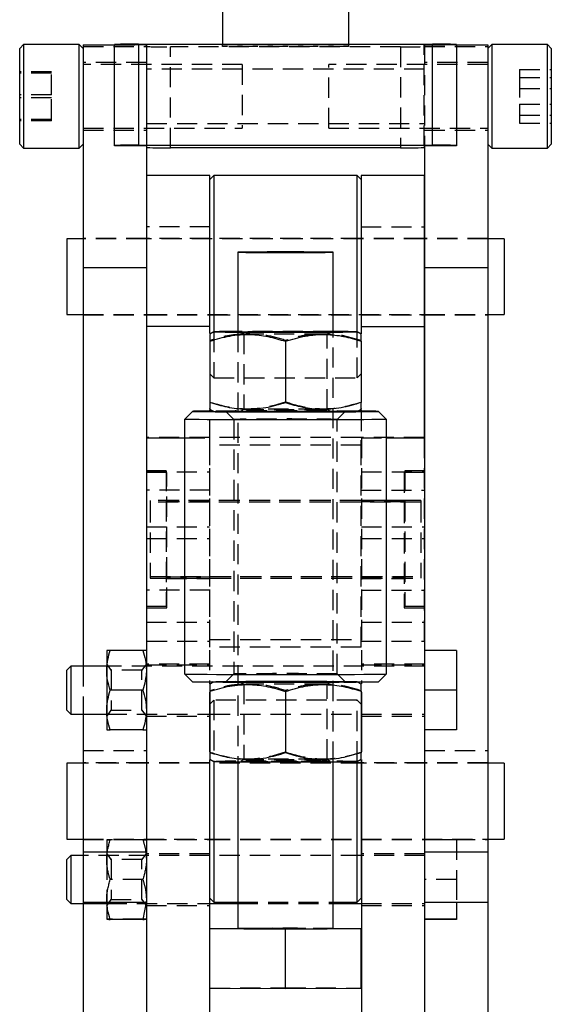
# Model space of a CAD drawing. Extents: x 75 to 757, y 20 to 569.
# Tile 36 of 49: x 424 to 491, y 334 to 458. Entities that reach past the tile are written whole.
import ezdxf

# ---------------------------------------------------------------- set-up
doc = ezdxf.new("R2010")
doc.units = 0
doc.header["$LTSCALE"] = 2
doc.linetypes.add('HIDDEN', pattern=[1.905, 1.27, -0.635])
doc.layers.get('0').update_dxf_attribs({"linetype": 'CONTINUOUS'})
doc.styles.add('SLDTEXTSTYLE0', font='TXT', dxfattribs={"width": 0.75})
doc.dimstyles.new('SLDDIMSTYLE4', dxfattribs={"dimtxt": 7, "dimasz": 6.604, "dimexe": 0, "dimexo": 0.0625, "dimgap": 1.75, "dimtad": 1, "dimdec": 1, "dimrnd": 1e-09, "dimzin": 12, "dimtxsty": 'SLDTEXTSTYLE0', "dimsah": 1, "dimcen": 0.09, "dimazin": 3, "dimtfac": 1, "dimtofl": 0, "dimtmove": 0, "dimatfit": 3, "dimtolj": 1, "dimtzin": 12})

# ---------------------------------------------------------------- blocks, each defined once
blk = doc.blocks.new('_D_10')
at = {"color": 179, "linetype": 'CONTINUOUS'}
for p, q in [((432.13, 351.22), (432.13, 262.56)), ((482.99, 351.22), (482.99, 262.56)), ((432.13, 264.56), (482.99, 264.56))]:
    blk.add_line(p, q, dxfattribs=at)
for points in [[(432.13, 264.56), (438.74, 263.55), (438.74, 265.58)], [(482.99, 264.56), (476.39, 265.58), (476.39, 263.55)]]:
    blk.add_solid(points, dxfattribs=at)
at = {"color": 179, "linetype": 'CONTINUOUS', "insert": (447.44, 273.58, -58.4), "char_height": 7, "attachment_point": 1, "style": 'SLDTEXTSTYLE0'}
blk.add_mtext('50,9', dxfattribs=at)

msp = doc.modelspace()

# ---------------------------------------------------------------- linework, layer by layer
at = {"color": 7, "linetype": 'CONTINUOUS'}
for p, q in [((449.627107, 468.619202), (449.627107, 454.711769)), ((465.497107, 468.620796), (465.497107, 454.711769)), ((424.632105, 454.64835), (424.132108, 454.148356)), ((424.132108, 442.148347), (424.132108, 454.148356)), ((431.632106, 454.64835), (424.632105, 454.64835)), ((424.632105, 454.64835), (424.632105, 441.648353)), ((432.132107, 454.148356), (431.632106, 454.64835)), ((431.632106, 441.648353), (431.632106, 454.64835)), ((432.132107, 454.629351), (436.062106, 454.629351)), ((432.132107, 454.629351), (432.132107, 426.633153)), ((436.062106, 441.964042), (436.062106, 454.662312)), ((439.062107, 454.711769), (439.062107, 442.013491)), ((439.062107, 454.711769), (476.062107, 454.711769)), ((476.062107, 442.013491), (476.062107, 454.711769)), ((479.062108, 454.662312), (479.062108, 441.964042)), ((479.062108, 454.629351), (482.992106, 454.629351)), ((483.492107, 454.64835), (482.992106, 454.148356)), ((482.992106, 454.629351), (482.992106, 426.633153)), ((490.492108, 454.64835), (483.492107, 454.64835)), ((483.492107, 454.64835), (483.492107, 454.380248)), ((483.492107, 454.380248), (483.492107, 441.648353)), ((490.992106, 454.148356), (490.492108, 454.64835)), ((490.492108, 454.380248), (490.492108, 454.64835)), ((490.492108, 441.648353), (490.492108, 454.380248)), ((490.992106, 454.148356), (490.992106, 453.900878)), ((490.992106, 453.900878), (490.992106, 442.148347)), ((424.132108, 442.148347), (424.632105, 441.648353)), ((431.632106, 441.648353), (432.132107, 442.148347)), ((436.062106, 441.93108), (436.062106, 441.964042)), ((440.112108, 441.93108), (436.062106, 441.93108)), ((439.062107, 442.013491), (476.062107, 442.013491)), ((440.072107, 441.93108), (440.072107, 426.633153)), ((440.112108, 441.716794), (440.112108, 441.93108)), ((479.062108, 441.93108), (475.012106, 441.93108)), ((475.012106, 441.93108), (475.012106, 441.716794)), ((475.052106, 441.93108), (475.052106, 426.633153)), ((479.062108, 441.964042), (479.062108, 441.93108)), ((482.992106, 442.148347), (483.492107, 441.648353)), ((490.492108, 441.648353), (490.992106, 442.148347)), ((424.632105, 441.648353), (431.632106, 441.648353)), ((472.012107, 441.667345), (443.112107, 441.667345)), ((483.492107, 441.648353), (490.492108, 441.648353)), ((448.062107, 438.189578), (440.122106, 438.189578)), ((440.122106, 419.20976), (440.122106, 438.189578)), ((448.562107, 438.189578), (448.062107, 437.689577)), ((448.062107, 419.20976), (448.062107, 438.189578)), ((466.562106, 438.189578), (448.562107, 438.189578)), ((448.562107, 438.189578), (448.562107, 418.558795)), ((467.062107, 437.689577), (466.562106, 438.189578)), ((466.562106, 418.558795), (466.562106, 438.189578)), ((475.002107, 438.189578), (467.062107, 438.189578)), ((467.062107, 438.189578), (467.062107, 419.20976)), ((475.002107, 438.189578), (475.002107, 419.20976)), ((432.132107, 430.254583), (430.062107, 430.254583)), ((430.062107, 430.254583), (430.062107, 420.724582)), ((440.122106, 430.254583), (440.072107, 430.254583)), ((475.052106, 430.254583), (475.002107, 430.254583)), ((485.062107, 430.254583), (482.992106, 430.254583)), ((485.062107, 430.254583), (485.062107, 420.724582)), ((451.562107, 428.558428), (451.562107, 418.558572)), ((463.562107, 418.558572), (463.562107, 428.558428)), ((432.132107, 426.633153), (440.072107, 426.633153)), ((432.132107, 426.633153), (432.132107, 376.528684)), ((440.072107, 426.633153), (440.072107, 405.228686)), ((475.052106, 426.633153), (482.992106, 426.633153)), ((475.052106, 426.633153), (475.052106, 405.228686)), ((482.992106, 426.633153), (482.992106, 353.218025)), ((430.062107, 420.724582), (432.132107, 420.724582)), ((440.072107, 420.724582), (440.122106, 420.724582)), ((475.002107, 420.724582), (475.052106, 420.724582)), ((482.992106, 420.724582), (485.062107, 420.724582)), ((448.062107, 419.20976), (440.122106, 419.20976)), ((440.122106, 405.228686), (440.122106, 419.20976)), ((448.062107, 418.325957), (448.062107, 419.20976)), ((448.562494, 418.559019), (448.062107, 418.270137)), ((467.062107, 418.270137), (466.56172, 418.559019)), ((467.062107, 419.20976), (475.002107, 419.20976)), ((467.062107, 419.20976), (467.062107, 418.323223)), ((475.002107, 419.20976), (475.002107, 405.228686)), ((448.062107, 417.392042), (448.062107, 409.666512)), ((457.562107, 417.362679), (457.562107, 409.63715)), ((467.062107, 417.392042), (467.062107, 409.666512)), ((445.862275, 408.559051), (444.862289, 407.559093)), ((448.062107, 408.84715), (448.562494, 408.558268)), ((448.062107, 408.595283), (448.062107, 408.792999)), ((466.56172, 408.558268), (467.062107, 408.84715)), ((467.062107, 408.787098), (467.062107, 408.595283)), ((470.261925, 407.559093), (469.261939, 408.559051)), ((444.862107, 407.558736), (444.862107, 375.559192)), ((470.262107, 375.559192), (470.262107, 407.558736)), ((440.122106, 405.278679), (440.072107, 405.278679)), ((440.072107, 405.228686), (440.072107, 322.728683)), ((440.072107, 405.228686), (444.862107, 405.228686)), ((470.262107, 405.228686), (475.052106, 405.228686)), ((475.052106, 405.278679), (475.002107, 405.278679)), ((475.052106, 405.228686), (475.052106, 322.728683)), ((435.072107, 378.528681), (435.072107, 376.028683)), ((439.625525, 378.528681), (435.518689, 378.528681)), ((479.052107, 378.528681), (475.052106, 378.528681)), ((479.052107, 378.528681), (479.052107, 373.528682)), ((430.552107, 376.528684), (430.052106, 376.028683)), ((435.072107, 376.528684), (430.552107, 376.528684)), ((430.552107, 376.528684), (430.552107, 370.528683)), ((430.052106, 371.028684), (430.052106, 376.028683)), ((435.072107, 376.028683), (435.072107, 371.028684)), ((444.862289, 375.558827), (445.862275, 374.55887)), ((469.261939, 374.55887), (470.261925, 375.558827)), ((448.012107, 374.523014), (448.012107, 374.315072)), ((448.493161, 374.519624), (448.062107, 374.270771)), ((467.062107, 374.270771), (466.631052, 374.519624)), ((467.112106, 374.523014), (467.112106, 374.312334)), ((439.625525, 373.528682), (435.518689, 373.528682)), ((448.012107, 373.289913), (448.012107, 365.769908)), ((448.062107, 373.392675), (448.062107, 365.667146)), ((457.562107, 373.363305), (457.562107, 365.63778)), ((467.062107, 373.392675), (467.062107, 365.667146)), ((467.112106, 373.289913), (467.112106, 365.769908)), ((479.052107, 373.528682), (475.052106, 373.528682)), ((479.052107, 373.528682), (479.052107, 368.528683)), ((430.052106, 371.028684), (430.552107, 370.528683)), ((430.552107, 370.528683), (435.072107, 370.528683)), ((432.132107, 370.528683), (432.132107, 353.218025)), ((435.072107, 371.028684), (435.072107, 368.528683)), ((448.012107, 370.528683), (448.062107, 370.528683)), ((467.062107, 370.528683), (467.112106, 370.528683)), ((439.625525, 368.528683), (435.518689, 368.528683)), ((479.052107, 368.528683), (475.052106, 368.528683)), ((432.132107, 364.343684), (430.062107, 364.343684)), ((430.062107, 364.343684), (430.062107, 357.686036)), ((448.012107, 364.805159), (448.012107, 322.728683)), ((448.062107, 364.343684), (448.012107, 364.343684)), ((448.062107, 364.847783), (448.562494, 364.558902)), ((448.062107, 347.378683), (448.062107, 364.682328)), ((448.562107, 364.559125), (448.562107, 346.878683)), ((451.562107, 364.52343), (451.562107, 343.559649)), ((463.562107, 343.559649), (463.562107, 364.52343)), ((466.56172, 364.558902), (467.062107, 364.847783)), ((466.562106, 346.878683), (466.562106, 364.559125)), ((467.062107, 364.683174), (467.062107, 347.378683)), ((467.112106, 364.343684), (467.062107, 364.343684)), ((467.112106, 364.799254), (467.112106, 322.728683)), ((485.062107, 364.343684), (482.992106, 364.343684)), ((485.062107, 364.343684), (485.062107, 357.686036)), ((430.062107, 357.686036), (430.062107, 354.813684)), ((485.062107, 357.686036), (485.062107, 354.813684)), ((430.062107, 354.813684), (432.132107, 354.813684)), ((448.012107, 354.813684), (448.062107, 354.813684)), ((467.062107, 354.813684), (467.112106, 354.813684)), ((482.992106, 354.813684), (485.062107, 354.813684)), ((430.552107, 352.728682), (430.052106, 352.228683)), ((432.132107, 352.728682), (430.552107, 352.728682)), ((430.552107, 352.728682), (430.552107, 351.232395)), ((432.132107, 353.218025), (440.072107, 353.218025)), ((432.132107, 353.218025), (432.132107, 346.878683)), ((448.062107, 352.728682), (448.012107, 352.728682)), ((467.112106, 352.728682), (467.062107, 352.728682)), ((475.052106, 353.218025), (482.992106, 353.218025)), ((482.992106, 353.218025), (482.992106, 346.878683)), ((430.052106, 350.981776), (430.052106, 352.228683)), ((430.052106, 347.228682), (430.052106, 350.981776)), ((430.552107, 351.232395), (430.552107, 346.728683)), ((430.052106, 347.228682), (430.552107, 346.728683)), ((430.552107, 346.728683), (435.072107, 346.728683)), ((432.132107, 346.878683), (440.072107, 346.878683)), ((435.072107, 346.878683), (435.072107, 344.728684)), ((440.037308, 346.878683), (439.625525, 344.726555)), ((448.012107, 346.728683), (451.562107, 346.728683)), ((448.062107, 347.378683), (448.562107, 346.878683)), ((448.562107, 346.878683), (451.562107, 346.878683)), ((463.562107, 346.878683), (466.562106, 346.878683)), ((463.562107, 346.728683), (467.112106, 346.728683)), ((466.562106, 346.878683), (467.062107, 347.378683)), ((475.052106, 346.878683), (482.992106, 346.878683)), ((479.052107, 346.878683), (479.052107, 344.732814)), ((439.625525, 344.726555), (435.518689, 344.726555)), ((479.052107, 344.732814), (475.052106, 344.732814)), ((479.052107, 344.72456), (475.052106, 344.72456)), ((479.052107, 344.732814), (479.052107, 344.72456)), ((448.062107, 343.589017), (451.562107, 343.599838)), ((448.062107, 343.530283), (448.062107, 343.589017)), ((448.062107, 336.03039), (448.062107, 343.530283)), ((457.562107, 343.500916), (448.062107, 343.530283)), ((467.062107, 343.530283), (457.562107, 343.500916)), ((457.562107, 336.001023), (457.562107, 343.500916)), ((463.562107, 343.599838), (467.062107, 343.589017)), ((467.062107, 343.589017), (467.062107, 343.530283)), ((467.062107, 336.03039), (467.062107, 343.530283)), ((457.562107, 336.001023), (448.062107, 336.03039)), ((467.062107, 336.03039), (457.562107, 336.001023))]:
    msp.add_line(p, q, dxfattribs=at)
at = {"color": 7, "linetype": 'HIDDEN'}
for p, q in [((432.132107, 454.418231), (440.072107, 454.418231)), ((440.112108, 454.629351), (436.062106, 454.629351)), ((436.062106, 454.629351), (440.072107, 454.629351)), ((440.072107, 454.629351), (440.072107, 441.93108)), ((440.112108, 441.93108), (440.112108, 454.629351)), ((443.112107, 441.667345), (443.112107, 454.365615)), ((472.012107, 454.365615), (443.112107, 454.365615)), ((449.627107, 454.711769), (449.627107, 454.669494)), ((449.627107, 454.669494), (465.497107, 454.669494)), ((449.627107, 454.407905), (449.627107, 454.669494)), ((465.497107, 454.407905), (449.627107, 454.407905)), ((465.497107, 454.711769), (465.497107, 454.669494)), ((465.497107, 454.669494), (465.497107, 454.407905)), ((472.012107, 454.365615), (472.012107, 441.667345)), ((479.062108, 454.629351), (475.012106, 454.629351)), ((475.012106, 441.93108), (475.012106, 454.629351)), ((475.052106, 454.629351), (479.062108, 454.629351)), ((475.052106, 454.629351), (475.052106, 441.93108)), ((475.052106, 454.418231), (482.992106, 454.418231)), ((440.072107, 452.398349), (432.132107, 452.398349)), ((452.132107, 452.148352), (432.132107, 452.148352)), ((452.132107, 452.148352), (452.132107, 444.15452)), ((462.992107, 444.148351), (462.992107, 452.148352)), ((482.992106, 452.148352), (462.992107, 452.148352)), ((482.992106, 452.398349), (475.052106, 452.398349)), ((428.132107, 451.239903), (424.132108, 451.239903)), ((428.132107, 451.047544), (424.132108, 451.047544)), ((428.132107, 448.340703), (428.132107, 451.239903)), ((475.012106, 451.548357), (440.112108, 451.548357)), ((486.992107, 451.51693), (486.992107, 450.532306)), ((486.992107, 451.51693), (490.992106, 451.51693)), ((486.992107, 450.532306), (486.992107, 447.163727)), ((486.992107, 450.532306), (490.992106, 450.532306)), ((428.132107, 448.340703), (424.132108, 448.340703)), ((428.132107, 447.956), (424.132108, 447.956)), ((428.132107, 445.249152), (428.132107, 448.340703)), ((486.992107, 449.132968), (490.992106, 449.132968)), ((486.992107, 447.163727), (486.992107, 444.779773)), ((486.992107, 447.163727), (490.992106, 447.163727)), ((486.992107, 445.764397), (490.992106, 445.764397)), ((428.132107, 445.249152), (424.132108, 445.249152)), ((428.132107, 445.0568), (424.132108, 445.0568)), ((428.132107, 445.0568), (428.132107, 445.249152)), ((440.112108, 444.748346), (475.012106, 444.748346)), ((486.992107, 444.779773), (490.992106, 444.779773)), ((432.132107, 444.148351), (452.132107, 444.148351)), ((432.132107, 443.898347), (440.072107, 443.898347)), ((452.132107, 444.15452), (452.132107, 444.148351)), ((462.992107, 444.148351), (482.992106, 444.148351)), ((475.052106, 443.898347), (482.992106, 443.898347)), ((448.062107, 431.769397), (440.122106, 431.769397)), ((467.062107, 431.769397), (475.002107, 431.769397)), ((440.072107, 430.289578), (432.132107, 430.289578)), ((440.072107, 430.254583), (432.132107, 430.254583)), ((448.062107, 430.289578), (440.122106, 430.289578)), ((475.002107, 430.254583), (440.122106, 430.254583)), ((467.062107, 430.289578), (448.062107, 430.289578)), ((475.002107, 430.289578), (467.062107, 430.289578)), ((482.992106, 430.289578), (475.052106, 430.289578)), ((482.992106, 430.254583), (475.052106, 430.254583)), ((432.132107, 420.724582), (440.072107, 420.724582)), ((440.122106, 420.724582), (475.002107, 420.724582)), ((475.052106, 420.724582), (482.992106, 420.724582)), ((432.132107, 420.689579), (440.072107, 420.689579)), ((440.122106, 420.689579), (448.062107, 420.689579)), ((448.062107, 420.689579), (467.062107, 420.689579)), ((467.062107, 420.689579), (475.002107, 420.689579)), ((475.052106, 420.689579), (482.992106, 420.689579)), ((448.562107, 418.558795), (448.562107, 412.78958)), ((451.562107, 418.558572), (451.562107, 364.52343)), ((451.930842, 418.558341), (452.31226, 418.291282)), ((452.312107, 418.291498), (452.312107, 408.825796)), ((462.811954, 418.291282), (463.193372, 418.558341)), ((462.812107, 408.825796), (462.812107, 418.291498)), ((463.562107, 364.52343), (463.562107, 418.558572)), ((466.562106, 412.78958), (466.562106, 418.558795)), ((457.562107, 417.480145), (457.562107, 417.362679)), ((448.062107, 413.289581), (448.562107, 412.78958)), ((466.562106, 412.78958), (467.062107, 413.289581)), ((448.562107, 412.78958), (466.562106, 412.78958)), ((448.062107, 404.956963), (448.062107, 408.595283)), ((450.062215, 408.558507), (451.0622, 407.558549)), ((452.31226, 408.826012), (451.930842, 408.558946)), ((452.313161, 408.826355), (452.312107, 408.825796)), ((463.193372, 408.558946), (462.811954, 408.826012)), ((464.062014, 407.558549), (465.061999, 408.558507)), ((467.062107, 408.595283), (467.062107, 404.956963)), ((451.062107, 407.558736), (451.062107, 375.559192)), ((464.062107, 375.559192), (464.062107, 407.558736)), ((448.012107, 405.278679), (440.122106, 405.278679)), ((440.122106, 386.093531), (440.122106, 405.228686)), ((444.862107, 405.228686), (448.012107, 405.228686)), ((448.012107, 405.278679), (448.012107, 405.228686)), ((448.012107, 405.228686), (448.012107, 374.523014)), ((467.062107, 405.278947), (448.062107, 405.278947)), ((467.062107, 405.278769), (448.062107, 405.278769)), ((448.062107, 404.326778), (448.062107, 404.956963)), ((467.062107, 404.326778), (467.062107, 404.956963)), ((467.112106, 405.278679), (467.112106, 405.228686)), ((475.002107, 405.278679), (467.112106, 405.278679)), ((467.112106, 405.228686), (467.112106, 374.523014)), ((467.112106, 405.228686), (470.262107, 405.228686)), ((475.002107, 405.228686), (475.002107, 386.093531)), ((467.062107, 404.326778), (448.062107, 404.326778)), ((448.062107, 378.927142), (448.062107, 404.326778)), ((467.062107, 378.927142), (467.062107, 404.326778)), ((442.572107, 401.078683), (440.072107, 401.078683)), ((440.072107, 400.977049), (448.012107, 400.977049)), ((442.572107, 401.078683), (442.572107, 384.078682)), ((467.112106, 400.977049), (475.052106, 400.977049)), ((472.552107, 401.078683), (472.552107, 384.078682)), ((475.052106, 401.078683), (472.552107, 401.078683)), ((442.622107, 400.873345), (440.122106, 400.873345)), ((442.622107, 383.873347), (442.622107, 400.873345)), ((472.502107, 400.873345), (472.502107, 383.873347)), ((475.002107, 400.873345), (472.502107, 400.873345)), ((448.062107, 398.653161), (440.122106, 398.653161)), ((467.062107, 398.653161), (475.002107, 398.653161)), ((440.562106, 397.343684), (440.562106, 397.138346)), ((474.562108, 397.343684), (440.562106, 397.343684)), ((448.012107, 397.37868), (442.572107, 397.37868)), ((467.062107, 397.343684), (448.062107, 397.343684)), ((472.552107, 397.37868), (467.112106, 397.37868)), ((474.562108, 397.343684), (474.562108, 397.138346)), ((440.562106, 397.138346), (440.562106, 387.780015)), ((474.562108, 397.138346), (440.562106, 397.138346)), ((448.062107, 397.173349), (442.622107, 397.173349)), ((467.062107, 397.138346), (448.062107, 397.138346)), ((472.502107, 397.173349), (467.062107, 397.173349)), ((474.562108, 397.138346), (474.562108, 387.780015)), ((440.072107, 394.045692), (448.012107, 394.045692)), ((467.112106, 394.045692), (475.052106, 394.045692)), ((440.072107, 392.57868), (448.012107, 392.57868)), ((467.112106, 392.57868), (475.052106, 392.57868)), ((440.562106, 387.813684), (474.562108, 387.813684)), ((440.562106, 387.780015), (440.562106, 387.608346)), ((440.562106, 387.608346), (474.562108, 387.608346)), ((442.572107, 387.778681), (448.012107, 387.778681)), ((442.622107, 387.573343), (448.062107, 387.573343)), ((448.062107, 387.813684), (467.062107, 387.813684)), ((448.062107, 387.608346), (467.062107, 387.608346)), ((467.062107, 387.573343), (472.502107, 387.573343)), ((467.112106, 387.778681), (472.552107, 387.778681)), ((474.562108, 387.780015), (474.562108, 387.608346)), ((448.062107, 386.093531), (440.122106, 386.093531)), ((440.122106, 379.673347), (440.122106, 386.093531)), ((467.062107, 386.093531), (475.002107, 386.093531)), ((475.002107, 386.093531), (475.002107, 379.673347)), ((440.072107, 384.078682), (442.572107, 384.078682)), ((440.122106, 383.873347), (442.622107, 383.873347)), ((472.502107, 383.873347), (475.002107, 383.873347)), ((472.552107, 384.078682), (475.052106, 384.078682)), ((440.072107, 382.077415), (448.012107, 382.077415)), ((467.112106, 382.077415), (475.052106, 382.077415)), ((448.062107, 379.879132), (467.062107, 379.879132)), ((440.122106, 379.673347), (448.062107, 379.673347)), ((467.062107, 378.927142), (448.062107, 378.927142)), ((467.062107, 379.673347), (475.002107, 379.673347)), ((432.132107, 376.528684), (432.132107, 370.528683)), ((435.629267, 376.028683), (435.072107, 376.82439)), ((475.052106, 376.528684), (435.072107, 376.528684)), ((440.072107, 376.82439), (439.514945, 376.028683)), ((448.012107, 376.778681), (440.072107, 376.778681)), ((440.072107, 376.698684), (448.012107, 376.698684)), ((475.052106, 376.778681), (467.112106, 376.778681)), ((467.112106, 376.698684), (475.052106, 376.698684)), ((435.629267, 376.028683), (435.629267, 371.028684)), ((439.514945, 376.028683), (435.629267, 376.028683)), ((439.514945, 371.028684), (439.514945, 376.028683)), ((451.0622, 375.559379), (450.062215, 374.559421)), ((465.061999, 374.559421), (464.062014, 375.559379)), ((448.562494, 374.559652), (448.493161, 374.519624)), ((451.930842, 374.558974), (452.31226, 374.291916)), ((452.312107, 374.292128), (452.312107, 364.826426)), ((462.811954, 374.291916), (463.193372, 374.558974)), ((462.812107, 364.826426), (462.812107, 374.292128)), ((466.631052, 374.519624), (466.56172, 374.559652)), ((457.562107, 373.480775), (457.562107, 373.363305)), ((448.562107, 372.278683), (448.062107, 371.778682)), ((448.562107, 372.278683), (448.562107, 364.559125)), ((466.562106, 372.278683), (448.562107, 372.278683)), ((466.562106, 364.559125), (466.562106, 372.278683)), ((467.062107, 371.778682), (466.562106, 372.278683)), ((435.072107, 370.232974), (435.629267, 371.028684)), ((435.072107, 370.528683), (448.012107, 370.528683)), ((435.629267, 371.028684), (439.514945, 371.028684)), ((439.514945, 371.028684), (440.072107, 370.232974)), ((440.072107, 370.278683), (448.012107, 370.278683)), ((448.062107, 370.528683), (467.062107, 370.528683)), ((467.112106, 370.528683), (475.052106, 370.528683)), ((467.112106, 370.278683), (475.052106, 370.278683)), ((432.132107, 365.939342), (440.072107, 365.939342)), ((475.052106, 365.939342), (482.992106, 365.939342)), ((440.072107, 364.378684), (432.132107, 364.378684)), ((448.012107, 364.343684), (432.132107, 364.343684)), ((448.012107, 364.378684), (440.072107, 364.378684)), ((467.062107, 364.378684), (448.062107, 364.378684)), ((467.062107, 364.343684), (448.062107, 364.343684)), ((452.31226, 364.826639), (451.930842, 364.55958)), ((452.313161, 364.826989), (452.312107, 364.826426)), ((463.193372, 364.55958), (462.811954, 364.826639)), ((475.052106, 364.378684), (467.112106, 364.378684)), ((482.992106, 364.343684), (467.112106, 364.343684)), ((482.992106, 364.378684), (475.052106, 364.378684)), ((432.132107, 354.813684), (448.012107, 354.813684)), ((432.132107, 354.778681), (440.072107, 354.778681)), ((435.072107, 354.72868), (435.072107, 352.22549)), ((439.625525, 354.730808), (435.518689, 354.730808)), ((439.625525, 354.726553), (435.518689, 354.726553)), ((440.072107, 354.778681), (448.012107, 354.778681)), ((448.062107, 354.813684), (467.062107, 354.813684)), ((448.062107, 354.778681), (467.062107, 354.778681)), ((467.112106, 354.813684), (482.992106, 354.813684)), ((467.112106, 354.778681), (475.052106, 354.778681)), ((475.052106, 354.778681), (482.992106, 354.778681)), ((479.052107, 354.732804), (475.052106, 354.732804)), ((479.052107, 354.724553), (475.052106, 354.724553)), ((479.052107, 354.732804), (479.052107, 349.736935)), ((448.012107, 352.728682), (432.132107, 352.728682)), ((435.629267, 352.228683), (435.072107, 353.02439)), ((440.072107, 353.02439), (439.514945, 352.228683)), ((448.012107, 352.978682), (440.072107, 352.978682)), ((467.062107, 352.728682), (448.062107, 352.728682)), ((475.052106, 352.978682), (467.112106, 352.978682)), ((475.052106, 352.728682), (467.112106, 352.728682)), ((435.072107, 352.22549), (435.072107, 347.225491)), ((435.629267, 352.228683), (435.629267, 347.228682)), ((439.514945, 352.228683), (435.629267, 352.228683)), ((439.514945, 347.228684), (439.514945, 352.228683)), ((439.625525, 349.732939), (435.518689, 349.732939)), ((439.625525, 349.724427), (435.518689, 349.724427)), ((479.052107, 349.736935), (475.052106, 349.736935)), ((479.052107, 349.72043), (475.052106, 349.72043)), ((479.052107, 349.736935), (479.052107, 346.878683)), ((435.072107, 346.432975), (435.629267, 347.228682)), ((435.105457, 346.878683), (435.072107, 347.225491)), ((435.072107, 347.225491), (435.072107, 346.878683)), ((435.072107, 346.728683), (448.012107, 346.728683)), ((435.629267, 347.228682), (439.514945, 347.228682)), ((439.514945, 347.228682), (440.072107, 346.432975)), ((440.072107, 346.478682), (448.012107, 346.478682)), ((451.562107, 346.878683), (463.562107, 346.878683)), ((451.562107, 346.728683), (463.562107, 346.728683)), ((467.112106, 346.728683), (475.052106, 346.728683)), ((467.112106, 346.478682), (475.052106, 346.478682)), ((439.625525, 344.730811), (435.518689, 344.730811)), ((451.562107, 343.599838), (457.562107, 343.618384)), ((457.562107, 343.618384), (463.562107, 343.599838)), ((457.562107, 343.500916), (457.562107, 343.618384)), ((448.062107, 336.089124), (457.562107, 336.118492)), ((457.562107, 336.118492), (467.062107, 336.089124))]:
    msp.add_line(p, q, dxfattribs=at)
at = {"color": 7, "linetype": 'CONTINUOUS', "flags": 128}
for points in [[(463.562107, 428.558428), (463.446818, 428.564702), (463.105384, 428.570729), (462.550924, 428.57628), (461.804747, 428.581145), (460.895528, 428.585146), (459.858207, 428.588111), (458.732649, 428.589937), (457.562107, 428.590555), (456.391565, 428.589937), (455.266006, 428.588111), (454.228685, 428.585146), (453.319466, 428.581145), (452.573289, 428.57628), (452.01883, 428.570729), (451.677395, 428.564702), (451.562107, 428.558428), (451.677395, 428.552162), (452.01883, 428.546135), (452.573289, 428.540584), (453.319466, 428.535719), (454.228685, 428.531718), (455.266006, 428.528752), (456.391565, 428.52692), (457.562107, 428.526309), (458.732649, 428.52692), (459.858207, 428.528752), (460.895528, 428.531718), (461.804747, 428.535719), (462.550924, 428.540584), (463.105384, 428.546135), (463.446818, 428.552162), (463.562107, 428.558428)], [(451.562107, 418.594491), (450.82551, 418.590527), (449.955396, 418.584328), (449.282292, 418.577466), (448.82363, 418.570105), (448.591291, 418.562454), (448.591291, 418.554697), (448.82363, 418.547046), (449.282292, 418.539685), (449.955396, 418.532823), (450.82551, 418.526624), (451.870098, 418.521244), (453.062107, 418.516841), (454.370663, 418.513518), (455.761876, 418.511357), (457.199713, 418.510426), (458.646937, 418.510739), (460.066064, 418.512289), (461.42034, 418.515038), (462.67469, 418.51892), (463.796626, 418.523822), (464.757092, 418.529626), (465.531212, 418.536183), (466.098935, 418.543313), (466.445559, 418.550846), (466.562106, 418.558572), (466.562106, 418.558572)], [(448.493161, 408.5983), (447.71944, 408.592586), (446.919413, 408.58474), (446.336039, 408.576366), (445.981196, 408.567634), (445.862107, 408.558715), (445.981196, 408.549805), (446.336039, 408.541072), (446.919413, 408.532698), (447.71944, 408.524853), (448.719837, 408.517693), (449.900236, 408.511374), (451.236609, 408.506017), (452.701751, 408.501733), (454.265836, 408.498612), (455.897023, 408.496712), (457.562107, 408.496071), (459.22719, 408.496712), (460.858378, 408.498612), (462.422462, 408.501733), (463.887605, 408.506017), (465.223978, 408.511374), (466.404377, 408.517693), (467.404774, 408.524853), (468.204801, 408.532698), (468.788175, 408.541072), (469.143017, 408.549805), (469.262107, 408.558715), (469.262107, 408.558715)], [(448.562494, 408.558268), (448.591291, 408.554841), (448.82363, 408.547189), (449.282292, 408.539828), (449.955396, 408.532966), (450.82551, 408.52676), (451.870098, 408.521388), (453.062107, 408.516985), (454.370663, 408.513662), (455.761876, 408.511501), (457.199713, 408.51057), (458.646937, 408.510883), (460.066064, 408.512432), (461.42034, 408.515182), (462.67469, 408.519063), (463.796626, 408.523966), (464.757092, 408.52977), (465.531212, 408.536326), (466.098935, 408.543457), (466.445559, 408.550989), (466.562106, 408.558715)], [(470.262107, 407.558736), (470.143818, 407.549475), (469.791156, 407.540385), (469.21069, 407.531638), (468.413233, 407.523398), (467.41364, 407.51582), (466.230531, 407.509033), (464.885947, 407.503177), (463.404933, 407.498356), (461.815078, 407.494661), (460.145998, 407.492157), (458.428786, 407.490891), (456.695428, 407.490891), (454.978215, 407.492157), (453.309136, 407.494661), (451.719281, 407.498356), (450.238267, 407.503177), (448.893682, 407.509033), (447.710574, 407.51582), (446.710981, 407.523398), (445.913524, 407.531638), (445.333057, 407.540385), (444.980395, 407.549475), (444.862107, 407.558736), (444.862289, 407.559093)], [(444.862107, 375.559192), (444.980395, 375.549931), (445.333057, 375.540845), (445.913524, 375.532098), (446.710981, 375.523858), (447.710574, 375.516277), (448.893682, 375.509493), (450.238267, 375.503637), (451.719281, 375.498817), (453.309136, 375.495117), (454.978215, 375.492614), (456.695428, 375.491351), (458.428786, 375.491351), (460.145998, 375.492614), (461.815078, 375.495117), (463.404933, 375.498817), (464.885947, 375.503637), (466.230531, 375.509493), (467.41364, 375.516277), (468.413233, 375.523858), (469.21069, 375.532098), (469.791156, 375.540845), (470.143818, 375.549931), (470.262107, 375.559192)], [(469.262107, 374.559205), (469.143017, 374.550291), (468.788175, 374.541555), (468.204801, 374.53318), (467.404774, 374.525339), (466.404377, 374.518182), (465.223978, 374.511861), (463.887605, 374.506504), (462.422462, 374.502223), (460.858378, 374.499098), (459.22719, 374.497198), (457.562107, 374.496561), (455.897023, 374.497198), (454.265836, 374.499098), (452.701751, 374.502223), (451.236609, 374.506504), (449.900236, 374.511861), (448.719837, 374.518182), (447.71944, 374.525339), (446.919413, 374.53318), (446.336039, 374.541555), (445.981196, 374.550291), (445.862275, 374.55887)], [(448.562494, 364.558902), (448.591291, 364.555471), (448.82363, 364.547815), (449.282292, 364.540462), (449.955396, 364.533592), (450.82551, 364.527393), (451.870098, 364.522022), (453.062107, 364.517618), (454.370663, 364.514292), (455.761876, 364.512135), (457.199713, 364.5112), (458.646937, 364.511513), (460.066064, 364.513062), (461.42034, 364.515812), (462.67469, 364.51969), (463.796626, 364.524596), (464.757092, 364.5304), (465.531212, 364.536956), (466.098935, 364.54409), (466.445559, 364.551619), (466.562106, 364.559349)]]:
    msp.add_lwpolyline(points, dxfattribs=at)
at = {"color": 7, "linetype": 'HIDDEN', "flags": 128}
for points in [[(463.562107, 418.594491), (462.67469, 418.598231), (461.42034, 418.602113), (460.066064, 418.604862), (458.646937, 418.606412), (457.199713, 418.606725), (455.761876, 418.605786), (454.370663, 418.603633), (453.062107, 418.60031), (451.870098, 418.595899), (451.562107, 418.594491)], [(451.930678, 418.558572), (452.045953, 418.564644), (452.387061, 418.570463), (452.940035, 418.575798), (453.682238, 418.580432), (454.583283, 418.584165), (455.606282, 418.586847), (456.709352, 418.588382), (457.847334, 418.588687), (458.973639, 418.587763), (460.042155, 418.585647), (461.009138, 418.582421), (461.834999, 418.578212), (462.485928, 418.573205), (462.935275, 418.567602), (463.164643, 418.561627), (463.164643, 418.555524), (462.935275, 418.549549), (462.485928, 418.543939), (461.834999, 418.538932), (461.009138, 418.53473), (460.042155, 418.531504), (458.973639, 418.529388), (457.847334, 418.528464), (456.709352, 418.528769), (455.606282, 418.530297), (454.583283, 418.532986), (453.682238, 418.536719), (452.940035, 418.541353), (452.387061, 418.546681), (452.045953, 418.552507), (451.930678, 418.558572)], [(452.31226, 418.291282), (452.312107, 418.291498), (452.426832, 418.297347), (452.765993, 418.302935), (453.314767, 418.308024), (454.049171, 418.31239), (454.937107, 418.315839), (455.939768, 418.318231), (457.013332, 418.319453), (458.110881, 418.319453), (459.184446, 418.318231), (460.187107, 418.315839), (461.075043, 418.31239), (461.809446, 418.308024), (462.358221, 418.302935), (462.697382, 418.297347), (462.812107, 418.291498)], [(466.631052, 408.5983), (466.404377, 408.599738), (465.223978, 408.606064), (463.887605, 408.611421), (462.422462, 408.615705), (460.858378, 408.618827), (459.22719, 408.620727), (457.562107, 408.62136), (455.897023, 408.620727), (454.265836, 408.618827), (452.701751, 408.615705), (451.236609, 408.611421), (449.900236, 408.606064), (448.719837, 408.599738), (448.493161, 408.5983)], [(466.562106, 408.558715), (466.445559, 408.566449), (466.098935, 408.573974), (465.531212, 408.581112), (464.757092, 408.587668), (463.796626, 408.593472), (462.67469, 408.598375), (461.42034, 408.602257), (460.066064, 408.605006), (458.646937, 408.606556), (457.199713, 408.606869), (455.761876, 408.60593), (454.370663, 408.603777), (453.062107, 408.600454), (451.870098, 408.596043), (450.82551, 408.590671), (449.955396, 408.584472), (449.282292, 408.57761), (448.82363, 408.570249), (448.591291, 408.562597), (448.562494, 408.558268)], [(465.062107, 408.558715), (464.941579, 408.551548), (464.583868, 408.544611), (464.000473, 408.538122), (463.210143, 408.532296), (462.23828, 408.527319), (461.116122, 408.523355), (459.879734, 408.520524), (458.568856, 408.518922), (457.225621, 408.518602), (455.8932, 408.51957), (454.614419, 408.52179), (453.430379, 408.525203), (452.379137, 408.529695), (451.494479, 408.535112), (450.804841, 408.541296), (450.332385, 408.548031), (450.0923, 408.555117), (450.0923, 408.562322), (450.332385, 408.5694), (450.804841, 408.576142), (451.494479, 408.582319), (452.379137, 408.587743), (453.430379, 408.592236), (454.614419, 408.595641), (455.8932, 408.597868), (457.225621, 408.598837), (458.568856, 408.598509), (459.879734, 408.596907), (461.116122, 408.594083), (462.23828, 408.590112), (463.210143, 408.585143), (464.000473, 408.579316), (464.583868, 408.572827), (464.941579, 408.56589), (465.062107, 408.558715)], [(451.930678, 408.558715), (452.045953, 408.564788), (452.387061, 408.570607), (452.940035, 408.575941), (453.682238, 408.580575), (454.583283, 408.584308), (455.606282, 408.58699), (456.709352, 408.588525), (457.847334, 408.588831), (458.973639, 408.587907), (460.042155, 408.585791), (461.009138, 408.582565), (461.834999, 408.578355), (462.485928, 408.573348), (462.935275, 408.567746), (463.164643, 408.56177), (463.164643, 408.555668), (462.935275, 408.549693), (462.485928, 408.544082), (461.834999, 408.539076), (461.009138, 408.534874), (460.042155, 408.531647), (458.973639, 408.529532), (457.847334, 408.528608), (456.709352, 408.528913), (455.606282, 408.53044), (454.583283, 408.53313), (453.682238, 408.536863), (452.940035, 408.54149), (452.387061, 408.546824), (452.045953, 408.552651), (451.930678, 408.558715)], [(461.736549, 408.842843), (461.075043, 408.84668), (460.187107, 408.850137), (459.184446, 408.852529), (458.110881, 408.853751), (457.013332, 408.853751), (455.939768, 408.852529), (454.937107, 408.850137), (454.049171, 408.84668), (453.314767, 408.842314), (452.76848, 408.837255)], [(462.130519, 408.811946), (462.358221, 408.81436), (462.697382, 408.819948), (462.812107, 408.825796), (462.697382, 408.831638), (462.402664, 408.836674)], [(445.862275, 374.55887), (445.862107, 374.559205), (445.981196, 374.56812), (446.336039, 374.576856), (446.919413, 374.58523), (447.71944, 374.593076), (448.719837, 374.600228), (449.900236, 374.60655), (451.236609, 374.611907), (452.701751, 374.616191), (454.265836, 374.619313), (455.897023, 374.621213), (457.562107, 374.62185), (459.22719, 374.621213), (460.858378, 374.619313), (462.422462, 374.616191), (463.887605, 374.611907), (465.223978, 374.60655), (466.404377, 374.600228), (467.404774, 374.593076), (468.204801, 374.58523), (468.788175, 374.576856), (469.143017, 374.56812), (469.262107, 374.559205)], [(466.562106, 374.559205), (466.445559, 374.566935), (466.098935, 374.574464), (465.531212, 374.581598), (464.757092, 374.588155), (463.796626, 374.593959), (462.67469, 374.598865), (461.42034, 374.602743), (460.066064, 374.605492), (458.646937, 374.607042), (457.199713, 374.607355), (455.761876, 374.60642), (454.370663, 374.604263), (453.062107, 374.60094), (451.870098, 374.596533), (450.82551, 374.591161), (449.955396, 374.584962), (449.282292, 374.578093), (448.82363, 374.570739), (448.591291, 374.563083), (448.591291, 374.555327), (448.82363, 374.547672), (449.282292, 374.540318), (449.955396, 374.533449), (450.82551, 374.52725), (451.870098, 374.521878), (453.062107, 374.517475), (454.370663, 374.514148), (455.761876, 374.511991), (457.199713, 374.511056), (458.646937, 374.511369), (460.066064, 374.512919), (461.42034, 374.515668), (462.67469, 374.519546), (463.796626, 374.524452), (464.757092, 374.530256), (465.531212, 374.536813), (466.098935, 374.543947), (466.445559, 374.551475), (466.562106, 374.559205)], [(465.062107, 374.559205), (464.941579, 374.566377), (464.583868, 374.573317), (464.000473, 374.579802), (463.210143, 374.585625), (462.23828, 374.590602), (461.116122, 374.59457), (459.879734, 374.597397), (458.568856, 374.598999), (457.225621, 374.599323), (455.8932, 374.598354), (454.614419, 374.59613), (453.430379, 374.592718), (452.379137, 374.588229), (451.494479, 374.582809), (450.804841, 374.576629), (450.332385, 374.569889), (450.0923, 374.562804), (450.0923, 374.555607), (450.332385, 374.548521), (450.804841, 374.541782), (451.494479, 374.535602), (452.379137, 374.530182), (453.430379, 374.525693), (454.614419, 374.52228), (455.8932, 374.520056), (457.225621, 374.519088), (458.568856, 374.519412), (459.879734, 374.521014), (461.116122, 374.523845), (462.23828, 374.527809), (463.210143, 374.532786), (464.000473, 374.538608), (464.583868, 374.545094), (464.941579, 374.552034), (465.062107, 374.559205)], [(451.930678, 374.559205), (452.045953, 374.565274), (452.387061, 374.571096), (452.940035, 374.576431), (453.682238, 374.581058), (454.583283, 374.584794), (455.606282, 374.58748), (456.709352, 374.589011), (457.847334, 374.589321), (458.973639, 374.588397), (460.042155, 374.586277), (461.009138, 374.583051), (461.834999, 374.578845), (462.485928, 374.573838), (462.935275, 374.568232), (463.164643, 374.562256), (463.164643, 374.556154), (462.935275, 374.550179), (462.485928, 374.544572), (461.834999, 374.539566), (461.009138, 374.535363), (460.042155, 374.532134), (458.973639, 374.530018), (457.847334, 374.529094), (456.709352, 374.529399), (455.606282, 374.53093), (454.583283, 374.533616), (453.682238, 374.537353), (452.940035, 374.54198), (452.387061, 374.547314), (452.045953, 374.553137), (451.930678, 374.559205)], [(452.31226, 374.291916), (452.312107, 374.292128), (452.426832, 374.297973), (452.765993, 374.303565), (453.314767, 374.308653), (454.049171, 374.31302), (454.937107, 374.316473), (455.939768, 374.318864), (457.013332, 374.320086), (458.110881, 374.320086), (459.184446, 374.318864), (460.187107, 374.316473), (461.075043, 374.31302), (461.809446, 374.308653), (462.358221, 374.303565), (462.697382, 374.297973), (462.812107, 374.292128)], [(466.562106, 364.559349), (466.445559, 364.567079), (466.098935, 364.574608), (465.531212, 364.581742), (464.757092, 364.588298), (463.796626, 364.594102), (462.67469, 364.599008), (461.42034, 364.602886), (460.066064, 364.605636), (458.646937, 364.607185), (457.199713, 364.607498), (455.761876, 364.606563), (454.370663, 364.604406), (453.062107, 364.60108), (451.870098, 364.596676), (450.82551, 364.591305), (449.955396, 364.585106), (449.282292, 364.578236), (448.82363, 364.570882), (448.591291, 364.563227), (448.562494, 364.558902)], [(451.930678, 364.559349), (452.045953, 364.565417), (452.387061, 364.57124), (452.940035, 364.576575), (453.682238, 364.581202), (454.583283, 364.584938), (455.606282, 364.587624), (456.709352, 364.589155), (457.847334, 364.589464), (458.973639, 364.58854), (460.042155, 364.586421), (461.009138, 364.583191), (461.834999, 364.578989), (462.485928, 364.573982), (462.935275, 364.568375), (463.164643, 364.5624), (463.164643, 364.556298), (462.935275, 364.550323), (462.485928, 364.544716), (461.834999, 364.539709), (461.009138, 364.535507), (460.042155, 364.532277), (458.973639, 364.530158), (457.847334, 364.529234), (456.709352, 364.529543), (455.606282, 364.531074), (454.583283, 364.53376), (453.682238, 364.537496), (452.940035, 364.542123), (452.387061, 364.547458), (452.045953, 364.55328), (451.930678, 364.559349)], [(461.736549, 364.843473), (461.075043, 364.847314), (460.187107, 364.850767), (459.184446, 364.853159), (458.110881, 364.854381), (457.013332, 364.854381), (455.939768, 364.853159), (454.937107, 364.850767), (454.049171, 364.847314), (453.314767, 364.842948), (452.76848, 364.837889)], [(462.130519, 364.812576), (462.358221, 364.814993), (462.697382, 364.820581), (462.812107, 364.826426), (462.697382, 364.832267), (462.402664, 364.837308)]]:
    msp.add_lwpolyline(points, dxfattribs=at)
at = {"color": 7, "linetype": 'CONTINUOUS'}
for centre, radius, start, end in [((438.31244, 409.172706), 45.545233, 89.05687845, 92.83206661), ((476.811774, 409.172706), 45.545233, 87.16793339, 90.94312155), ((438.312179, 396.483409), 45.536258, 89.05636411, 92.83229645), ((476.812035, 396.483409), 45.536258, 87.16770355, 90.94363589), ((442.362269, 487.202811), 45.54164, 267.16792705, 270.94341181), ((472.761945, 487.202811), 45.54164, 269.05658819, 272.83207295), ((463.76675, 310.38745), 108.207235, 88.51969262, 90.10835849), ((466.820606, 333.739475), 74.859066, 88.13098772, 90.14508083), ((457.562107, 794.460085), 450.940354, 269.23762684, 270.76237316)]:
    msp.add_arc(centre, radius, start, end, dxfattribs=at)
at = {"color": 7, "linetype": 'HIDDEN'}
for centre, radius, start, end in [((442.362439, 499.904544), 45.545099, 267.16792814, 270.94312621), ((472.761775, 499.904544), 45.545099, 269.05687379, 272.83207186), ((457.902326, 890.193637), 481.4003, 269.33464278, 270.49059714), ((457.568791, -55.725192), 463.32943, 89.19700383, 90.80463805), ((457.555442, -92.868913), 468.473294, 89.20418848, 90.79416964), ((457.902365, 846.219438), 481.42547, 269.334673, 270.49056692), ((457.562107, -107.308299), 450.90787, 89.23757191, 90.76242809)]:
    msp.add_arc(centre, radius, start, end, dxfattribs=at)
for points, knots in [([(452.340511, 418.292601), (451.645056, 418.236139), (450.195622, 418.118464), (448.792168, 417.679249), (448.062107, 417.450775)], [0, 0, 0, 0, 0.4798115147, 1, 1, 1, 1]), ([(457.562107, 417.480145), (456.737495, 417.730671), (455.112106, 418.224483), (453.431181, 418.274296), (452.603043, 418.298837)], [0, 0, 0, 0, 0.5073323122, 1, 1, 1, 1]), ([(461.653427, 418.274734), (461.020809, 418.22617), (459.634404, 418.119738), (458.291981, 417.705413), (457.562107, 417.480145)], [0, 0, 0, 0, 0.4563007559, 1, 1, 1, 1]), ([(467.062107, 417.450775), (466.237746, 417.7084), (464.693984, 418.19085), (463.09745, 418.2518), (462.353457, 418.280203)], [0, 0, 0, 0, 0.5339949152, 1, 1, 1, 1]), ([(448.062107, 409.725253), (448.886643, 409.482729), (450.553596, 408.992423), (453.023397, 408.818807), (455.384363, 409.092151), (456.831771, 409.532449), (457.562107, 409.754616)], [0, 0, 0, 0, 0.2646058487, 0.5349497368, 0.7653439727, 1, 1, 1, 1]), ([(457.562107, 409.754616), (458.386642, 409.506996), (460.053589, 409.006388), (462.523405, 408.817505), (464.88436, 409.076244), (466.33177, 409.507599), (467.062107, 409.725253)], [0, 0, 0, 0, 0.26460611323, 0.53494930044, 0.76534398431, 1, 1, 1, 1]), ([(452.340511, 374.293231), (451.645056, 374.236769), (450.195622, 374.119093), (448.792168, 373.679881), (448.062107, 373.451408)], [0, 0, 0, 0, 0.4798115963, 1, 1, 1, 1]), ([(457.562107, 373.480775), (456.737495, 373.731301), (455.112106, 374.225112), (453.43118, 374.274928), (452.603043, 374.299471)], [0, 0, 0, 0, 0.5073322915, 1, 1, 1, 1]), ([(461.653427, 374.275364), (461.020809, 374.226801), (459.634403, 374.120374), (458.291981, 373.706045), (457.562107, 373.480775)], [0, 0, 0, 0, 0.4563006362, 1, 1, 1, 1]), ([(467.062107, 373.451408), (466.237746, 373.709032), (464.693984, 374.191479), (463.09745, 374.25243), (462.353457, 374.280833)], [0, 0, 0, 0, 0.5339948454, 1, 1, 1, 1]), ([(448.062107, 365.725879), (448.886643, 365.483357), (450.553596, 364.993053), (453.023397, 364.819437), (455.384364, 365.09278), (456.831771, 365.533081), (457.562107, 365.755249)], [0, 0, 0, 0, 0.2646057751, 0.53494966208, 0.76534389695, 1, 1, 1, 1]), ([(457.562107, 365.755249), (458.386642, 365.507629), (460.053589, 365.007019), (462.523405, 364.818129), (464.884359, 365.076876), (466.33177, 365.508227), (467.062107, 365.725879)], [0, 0, 0, 0, 0.26460617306, 0.53494936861, 0.76534407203, 1, 1, 1, 1]), ([(435.072107, 354.72868), (435.077716, 354.728858), (435.100407, 354.729578), (435.339048, 354.73028), (435.518689, 354.730808)], [0, 0, 0, 0, 0.2472350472, 1, 1, 1, 1]), ([(435.518689, 354.726553), (435.458119, 354.726713), (435.195387, 354.727406), (435.125716, 354.728126), (435.072107, 354.72868)], [0, 0, 0, 0, 0.2305389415, 1, 1, 1, 1]), ([(435.072107, 352.22549), (435.072553, 352.28478), (435.078911, 353.129356), (435.306799, 353.957006), (435.518689, 354.726553)], [0, 0, 0, 0, 0.0702005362, 1, 1, 1, 1]), ([(439.625525, 354.730808), (439.805166, 354.73028), (440.043807, 354.729578), (440.066497, 354.728858), (440.072107, 354.72868)], [0, 0, 0, 0, 0.7527649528, 1, 1, 1, 1]), ([(440.072107, 354.72868), (440.018498, 354.728126), (439.948827, 354.727406), (439.686095, 354.726713), (439.625525, 354.726553)], [0, 0, 0, 0, 0.7694610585, 1, 1, 1, 1]), ([(439.625525, 354.726553), (439.750344, 354.32037), (440.002271, 353.500556), (440.048688, 352.653078), (440.072107, 352.22549)], [0, 0, 0, 0, 0.4954579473, 1, 1, 1, 1]), ([(435.518689, 349.724427), (435.39387, 350.130611), (435.141943, 350.950425), (435.095526, 351.797902), (435.072107, 352.22549)], [0, 0, 0, 0, 0.4954577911, 1, 1, 1, 1]), ([(440.072107, 352.22549), (440.071661, 352.1662), (440.065303, 351.321617), (439.837415, 350.493972), (439.625525, 349.724427)], [0, 0, 0, 0, 0.0702007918, 1, 1, 1, 1]), ([(435.072107, 347.225491), (435.072553, 347.284731), (435.078911, 348.128592), (435.306799, 348.955535), (435.518689, 349.724427)], [0, 0, 0, 0, 0.0702004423, 1, 1, 1, 1]), ([(439.625525, 349.724427), (439.750344, 349.318589), (440.002271, 348.499472), (440.048688, 347.652715), (440.072107, 347.225491)], [0, 0, 0, 0, 0.49545819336, 1, 1, 1, 1]), ([(440.072107, 347.225491), (440.073935, 347.166078), (440.077526, 347.049315), (440.050555, 346.934887), (440.037308, 346.878683)], [0, 0, 0, 0, 0.5088353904, 1, 1, 1, 1]), ([(435.518689, 344.730811), (435.339048, 344.730283), (435.100407, 344.729582), (435.077716, 344.728862), (435.072107, 344.728684)], [0, 0, 0, 0, 0.7527649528, 1, 1, 1, 1]), ([(440.072107, 344.728684), (440.066497, 344.728862), (440.043807, 344.729582), (439.805166, 344.730283), (439.625525, 344.730811)], [0, 0, 0, 0, 0.2472350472, 1, 1, 1, 1])]:
    msp.add_open_spline(points, degree=3, knots=knots, dxfattribs=at)
at = {"color": 7, "linetype": 'CONTINUOUS'}
for points, knots in [([(448.062107, 417.392042), (448.886643, 417.634565), (450.553596, 418.124872), (453.023397, 418.298487), (455.384359, 418.025144), (456.83177, 417.584846), (457.562107, 417.362679)], [0, 0, 0, 0, 0.2646060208, 0.53495008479, 0.76534447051, 1, 1, 1, 1]), ([(448.062107, 418.21168), (448.062107, 418.220586), (448.062107, 418.246334), (448.062107, 417.872274), (448.062107, 417.504768), (448.062107, 417.392042)], [0, 0, 0, 0, 0.2682593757, 0.7755521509, 1, 1, 1, 1]), ([(457.562107, 417.362679), (458.386643, 417.610299), (460.053598, 418.110908), (462.523395, 418.299789), (464.884365, 418.04105), (466.331771, 417.609696), (467.062107, 417.392042)], [0, 0, 0, 0, 0.2646056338, 0.5349496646, 0.7653438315, 1, 1, 1, 1]), ([(467.062107, 417.392042), (467.062107, 417.504769), (467.062107, 417.865925), (467.062107, 418.242138), (467.062107, 418.217767), (467.062107, 418.208938)], [0, 0, 0, 0, 0.2244425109, 0.7190666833, 1, 1, 1, 1]), ([(457.562107, 409.63715), (456.73757, 409.394626), (455.070614, 408.904319), (452.600817, 408.730704), (450.23985, 409.004048), (448.792443, 409.444346), (448.062107, 409.666512)], [0, 0, 0, 0, 0.2646053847, 0.5349494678, 0.7653438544, 1, 1, 1, 1]), ([(448.062107, 409.666512), (448.062107, 409.558297), (448.062107, 409.211598), (448.062107, 408.861105), (448.062107, 408.897018), (448.062107, 408.909072)], [0, 0, 0, 0, 0.2316406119, 0.742128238, 1, 1, 1, 1]), ([(467.062107, 409.666512), (466.23757, 409.418893), (464.570616, 408.918283), (462.100813, 408.729403), (459.739857, 408.98814), (458.292444, 409.419496), (457.562107, 409.63715)], [0, 0, 0, 0, 0.2646056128, 0.534949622, 0.765344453, 1, 1, 1, 1]), ([(467.062107, 408.905957), (467.062107, 408.894116), (467.062107, 408.856948), (467.062107, 409.205509), (467.062107, 409.558301), (467.062107, 409.666512)], [0, 0, 0, 0, 0.2447935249, 0.7683549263, 1, 1, 1, 1]), ([(435.072107, 376.028683), (435.072553, 376.087948), (435.078911, 376.932168), (435.306799, 377.759463), (435.518689, 378.528681)], [0, 0, 0, 0, 0.0702008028, 1, 1, 1, 1]), ([(435.518689, 378.528681), (435.458119, 378.528681), (435.195387, 378.528681), (435.125716, 378.528681), (435.072107, 378.528681)], [0, 0, 0, 0, 0.230539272, 1, 1, 1, 1]), ([(439.625525, 378.528681), (439.750344, 378.12267), (440.002271, 377.303205), (440.048688, 376.456089), (440.072107, 376.028683)], [0, 0, 0, 0, 0.4954579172, 1, 1, 1, 1]), ([(440.072107, 378.528681), (440.018498, 378.528681), (439.948827, 378.528681), (439.686095, 378.528681), (439.625525, 378.528681)], [0, 0, 0, 0, 0.769460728, 1, 1, 1, 1]), ([(435.518689, 373.528682), (435.39387, 373.934693), (435.141943, 374.754159), (435.095526, 375.601276), (435.072107, 376.028683)], [0, 0, 0, 0, 0.4954573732, 1, 1, 1, 1]), ([(440.072107, 376.028683), (440.071661, 375.969418), (440.065303, 375.125198), (439.837415, 374.297902), (439.625525, 373.528682)], [0, 0, 0, 0, 0.0702007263, 1, 1, 1, 1]), ([(448.062107, 373.392675), (448.886643, 373.635197), (450.553596, 374.125501), (453.023397, 374.299117), (455.38436, 374.025775), (456.83177, 373.585473), (457.562107, 373.363305)], [0, 0, 0, 0, 0.2646059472, 0.5349500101, 0.7653443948, 1, 1, 1, 1]), ([(448.062107, 374.21231), (448.062107, 374.221217), (448.062107, 374.246968), (448.062107, 373.872909), (448.062107, 373.505401), (448.062107, 373.392675)], [0, 0, 0, 0, 0.26825674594, 0.77555214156, 1, 1, 1, 1]), ([(457.562107, 373.363305), (458.386643, 373.610926), (460.053598, 374.111537), (462.523395, 374.300426), (464.884364, 374.041678), (466.331771, 373.610327), (467.062107, 373.392675)], [0, 0, 0, 0, 0.26460569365, 0.5349497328, 0.76534391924, 1, 1, 1, 1]), ([(467.062107, 373.392675), (467.062107, 373.505403), (467.062107, 373.866559), (467.062107, 374.242772), (467.062107, 374.2184), (467.062107, 374.209572)], [0, 0, 0, 0, 0.2244425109, 0.7190666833, 1, 1, 1, 1]), ([(435.072107, 371.028684), (435.072553, 371.087948), (435.078911, 371.932163), (435.306799, 372.75946), (435.518689, 373.528682)], [0, 0, 0, 0, 0.0701997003, 1, 1, 1, 1]), ([(439.625525, 373.528682), (439.750344, 373.122671), (440.002271, 372.303206), (440.048688, 371.45609), (440.072107, 371.028684)], [0, 0, 0, 0, 0.4954579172, 1, 1, 1, 1]), ([(435.518689, 368.528683), (435.39387, 368.934694), (435.141943, 369.75416), (435.095526, 370.601277), (435.072107, 371.028684)], [0, 0, 0, 0, 0.4954573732, 1, 1, 1, 1]), ([(440.072107, 371.028684), (440.071661, 370.969419), (440.065303, 370.125199), (439.837415, 369.297903), (439.625525, 368.528683)], [0, 0, 0, 0, 0.0702007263, 1, 1, 1, 1]), ([(435.072107, 368.528683), (435.125716, 368.528683), (435.195387, 368.528683), (435.458119, 368.528683), (435.518689, 368.528683)], [0, 0, 0, 0, 0.769460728, 1, 1, 1, 1]), ([(439.625525, 368.528683), (439.686095, 368.528683), (439.948827, 368.528683), (440.018498, 368.528683), (440.072107, 368.528683)], [0, 0, 0, 0, 0.230539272, 1, 1, 1, 1]), ([(457.562107, 365.63778), (456.73757, 365.395256), (455.070614, 364.904949), (452.600817, 364.731332), (450.239851, 365.004683), (448.792443, 365.44498), (448.062107, 365.667146)], [0, 0, 0, 0, 0.2646053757, 0.5349494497, 0.7653438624, 1, 1, 1, 1]), ([(448.062107, 365.667146), (448.062107, 365.558929), (448.062107, 365.212226), (448.062107, 364.861733), (448.062107, 364.897651), (448.062107, 364.909705)], [0, 0, 0, 0, 0.231640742, 0.7421282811, 1, 1, 1, 1]), ([(467.062107, 365.667146), (466.23757, 365.419525), (464.570617, 364.918913), (462.100813, 364.730031), (459.739858, 364.988775), (458.292444, 365.420128), (457.562107, 365.63778)], [0, 0, 0, 0, 0.2646056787, 0.5349496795, 0.7653445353, 1, 1, 1, 1]), ([(467.062107, 364.906591), (467.062107, 364.894746), (467.062107, 364.85757), (467.062107, 365.206138), (467.062107, 365.558933), (467.062107, 365.667146)], [0, 0, 0, 0, 0.2447934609, 0.7683548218, 1, 1, 1, 1]), ([(435.518689, 344.726555), (435.391194, 345.132034), (435.169192, 345.838078), (435.124488, 346.567967), (435.105457, 346.878683)], [0, 0, 0, 0, 0.5742961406, 1, 1, 1, 1]), ([(435.072107, 344.728684), (435.125716, 344.728129), (435.195387, 344.727408), (435.458119, 344.726715), (435.518689, 344.726555)], [0, 0, 0, 0, 0.7694610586, 1, 1, 1, 1]), ([(439.625525, 344.726555), (439.686095, 344.726715), (439.948827, 344.727408), (440.018498, 344.728129), (440.072107, 344.728684)], [0, 0, 0, 0, 0.2305389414, 1, 1, 1, 1])]:
    msp.add_open_spline(points, degree=3, knots=knots, dxfattribs=at)

# ---------------------------------------------------------------- dimensions: what is measured, and where the dimension line sits
at = {"color": 179, "linetype": 'CONTINUOUS'}
dim = msp.add_linear_dim(base=(482.992107, 264.56107), p1=(432.132107, 353.218025), p2=(482.992107, 353.218025), dimstyle='SLDDIMSTYLE4', dxfattribs=at)
dim.commit()
dim.dimension.update_dxf_attribs({"geometry": '_D_10', "text_midpoint": (459.338102, 264.56107), "dimtype": 160})

doc.saveas('drawing.dxf')
